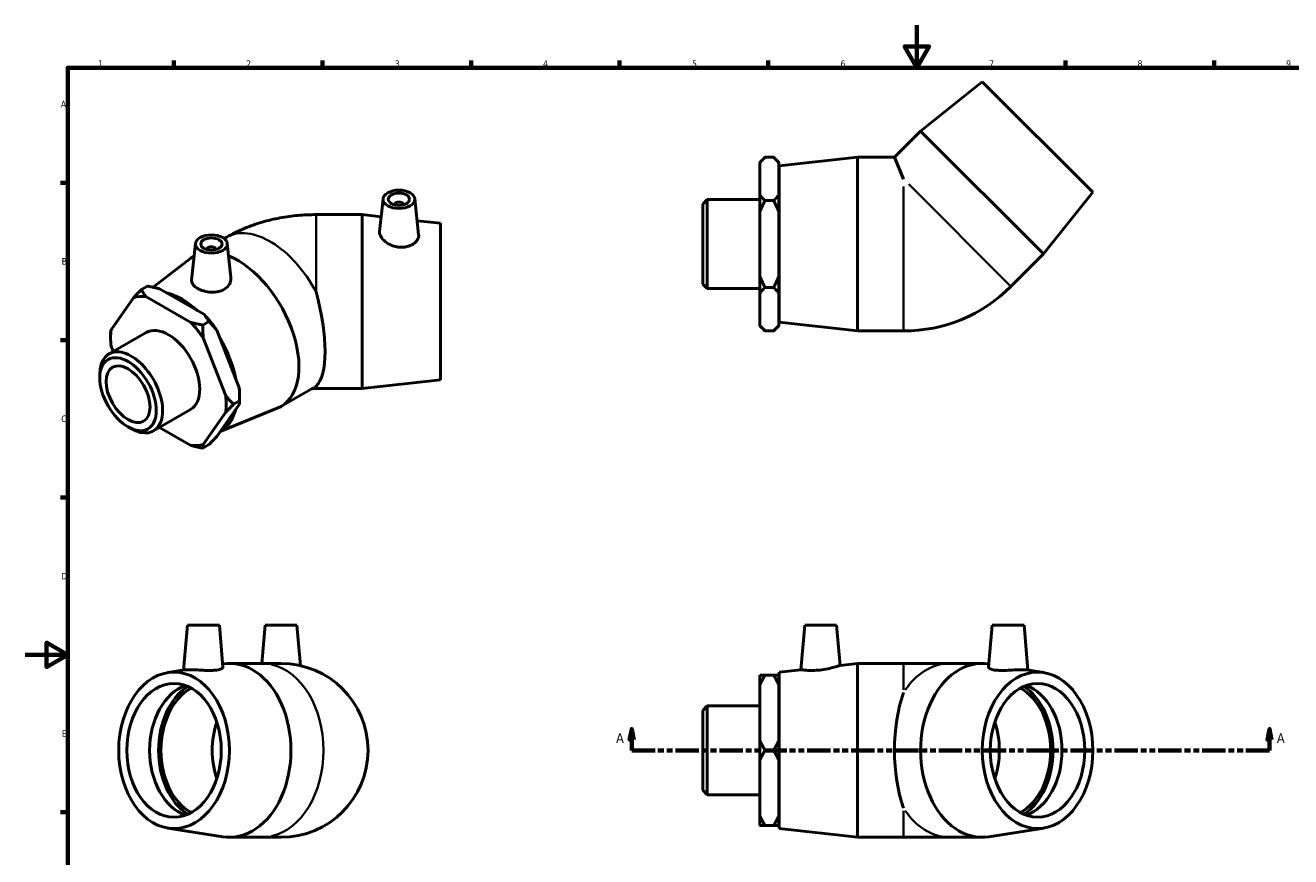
# Model space of a CAD drawing. Header units: millimetres. Extents: x 0 to 899, y -175 to 594.
# Tile 2 of 3: x 0 to 597, y 202 to 594. Entities that reach past the tile are written whole.
import ezdxf

# ---------------------------------------------------------------- set-up
doc = ezdxf.new("R2010")
doc.units = ezdxf.units.MM
doc.linetypes.add('DOUBLE_DASH_CHAIN', pattern=[1.2403, 0.6614, -0.0827, 0.1654, -0.0827, 0.1654, -0.0827])
for name, color, linetype, lineweight in [('Border (ANSI)', 7, 'Continuous', 70), ('Section Line (ANSI)', 7, 'DOUBLE_DASH_CHAIN', 70), ('Visible (ANSI)', 7, 'Continuous', 50), ('Visible Narrow (ANSI)', 7, 'Continuous', 35)]:
    doc.layers.add(name, color=color, linetype=linetype, lineweight=lineweight)
doc.styles.add('Label Text (ANSI)', font='tahoma.ttf')
doc.styles.add('Note Text (ANSI)', font='tahoma.ttf')

# ---------------------------------------------------------------- blocks, each defined once
blk = doc.blocks.new('Borders Default Border')
at = {"layer": 'Border (ANSI)'}
for p, q in [((70.08, 574), (70.08, 577.45)), ((140.17, 574), (140.17, 577.45)), ((210.25, 574), (210.25, 577.45)), ((280.33, 574), (280.33, 577.45)), ((350.42, 574), (350.42, 577.45)), ((490.58, 574), (490.58, 577.45)), ((560.67, 574), (560.67, 577.45)), ((20, 519.75), (16.55, 519.75)), ((20, 445.5), (16.55, 445.5)), ((20, 371.25), (16.55, 371.25)), ((20, 222.75), (16.55, 222.75))]:
    blk.add_line(p, q, dxfattribs=at)
at = {"layer": 'Border (ANSI)', "flags": 128}
for points in [[(420.5, 594), (420.5, 574), (414.73, 584), (426.27, 584), (420.5, 574)], [(20, 20), (20, 574), (821, 574), (821, 20), (20, 20)], [(0, 297), (20, 297), (10, 302.77), (10, 291.23), (20, 297)]]:
    blk.add_lwpolyline(points, dxfattribs=at)
at = {"layer": 'Border (ANSI)', "color": 230, "true_color": 0xff0080, "char_height": 3.05, "attachment_point": 7, "style": 'Note Text (ANSI)'}
for s, insert in [('1', (34.35, 574.4)), ('2', (104.2, 574.4)), ('3', (174.26, 574.34)), ('4', (244.23, 574.4)), ('5', (314.48, 574.34)), ('6', (384.49, 574.34)), ('7', (454.6, 574.4)), ('8', (524.63, 574.33)), ('9', (594.7, 574.34)), ('A', (16.78, 555.35)), ('B', (17.15, 481.1)), ('C', (16.95, 406.8)), ('D', (16.96, 332.6)), ('E', (17.21, 258.35))]:
    blk.add_mtext(s, dxfattribs=dict(at, insert=insert))
blk = doc.blocks.new('2dTransSection0')
at = {"layer": 'Section Line (ANSI)', "linetype": 'Continuous'}
for p, q in [((286, 261.93), (285, 256.93)), ((285, 256.93), (287, 256.93)), ((286, 256.93), (286, 261.93)), ((287, 256.93), (286, 261.93)), ((286, 251.93), (286, 256.93)), ((586.85, 261.93), (585.85, 256.93)), ((585.85, 256.93), (587.85, 256.93)), ((586.85, 256.93), (586.85, 261.93)), ((587.85, 256.93), (586.85, 261.93)), ((586.85, 251.93), (586.85, 256.93)), ((286, 251.93), (297.1, 251.93)), ((575.76, 251.93), (586.85, 251.93))]:
    blk.add_line(p, q, dxfattribs=at)
at = {"layer": 'Section Line (ANSI)', "linetype": 'DOUBLE_DASH_CHAIN', "ltscale": 16.686979}
blk.add_line((286, 251.93), (586.85, 251.93), dxfattribs=at)
at = {"layer": 'Section Line (ANSI)', "linetype": 'Continuous', "flags": 128}
for points in [[(287, 256.93), (286, 261.93), (285, 256.93), (287, 256.93)], [(587.85, 256.93), (586.85, 261.93), (585.85, 256.93), (587.85, 256.93)]]:
    blk.add_lwpolyline(points, dxfattribs=at)
at = {"layer": 'Section Line (ANSI)'}
for points in [[(287, 256.93), (286, 261.93), (285, 256.93), (287, 256.93)], [(587.85, 256.93), (586.85, 261.93), (585.85, 256.93), (587.85, 256.93)]]:
    blk.add_solid(points, dxfattribs=at)
at = {"layer": 'Section Line (ANSI)', "char_height": 4.57, "attachment_point": 7, "style": 'Label Text (ANSI)'}
for insert in [(278.64, 255.43), (590.32, 255.43)]:
    blk.add_mtext('A', dxfattribs=dict(at, insert=insert))

msp = doc.modelspace()

# ---------------------------------------------------------------- linework, layer by layer
at = {"layer": 'Visible (ANSI)'}
for p, q in [((451.347, 567.384), (422.285, 544.12)), ((451.347, 567.384), (503.531, 515.2)), ((422.285, 544.12), (409.96, 531.796)), ((422.285, 544.12), (480.267, 486.138)), ((346.431, 529.336), (348.891, 531.796)), ((352.971, 531.796), (348.891, 531.796)), ((355.431, 529.336), (352.971, 531.796)), ((355.531, 527.696), (392.531, 531.796)), ((392.531, 449.796), (392.531, 531.796)), ((392.531, 531.796), (409.96, 531.796)), ((409.96, 531.796), (414.241, 521.461)), ((346.431, 529.039), (346.431, 529.336)), ((346.431, 514.053), (346.431, 529.039)), ((355.431, 529.336), (355.431, 529.039)), ((355.431, 529.039), (355.431, 514.053)), ((355.531, 453.896), (355.531, 527.696)), ((355.431, 522.296), (355.531, 522.296)), ((346.431, 505.782), (346.431, 514.053)), ((355.431, 514.053), (355.431, 505.782)), ((503.531, 515.2), (480.267, 486.138)), ((168.731, 512.182), (167.079, 496.774)), ((174.216, 509.463), (174.216, 509.277)), ((178.216, 509.463), (178.216, 509.277)), ((183.702, 512.182), (185.533, 495.108)), ((319.531, 509.656), (321.627, 511.751)), ((319.531, 471.937), (319.531, 509.656)), ((321.627, 511.751), (321.627, 469.841)), ((321.627, 511.751), (346.431, 511.751)), ((352.971, 511.296), (348.891, 511.296)), ((158.828, 504.68), (137.118, 504.68)), ((158.828, 504.68), (158.828, 422.68)), ((167.82, 503.684), (158.828, 504.68)), ((195.828, 500.58), (184.815, 501.801)), ((346.431, 475.81), (346.431, 505.782)), ((355.431, 505.782), (355.431, 475.81)), ((195.828, 500.58), (195.828, 426.78)), ((80.303, 491.089), (78.446, 473.774)), ((93.832, 493.38), (94.975, 494.038)), ((95.274, 491.089), (96.988, 475.1)), ((60.26, 470.395), (78.074, 484.16)), ((79.623, 485.198), (79.674, 485.227)), ((85.788, 488.37), (85.788, 488.184)), ((89.788, 488.37), (89.788, 488.184)), ((480.267, 486.138), (464.916, 470.786)), ((319.531, 471.937), (321.627, 469.841)), ((346.431, 467.539), (346.431, 475.81)), ((355.431, 475.81), (355.431, 467.539)), ((54.73, 469.274), (57.615, 470.936)), ((78.083, 453.823), (56.889, 466.027)), ((63.253, 469.692), (84.447, 457.487)), ((321.627, 469.841), (346.431, 469.841)), ((346.431, 452.553), (346.431, 467.539)), ((352.971, 470.296), (348.891, 470.296)), ((355.431, 467.539), (355.431, 452.553)), ((51.041, 465.491), (40.444, 450.373)), ((83.721, 452.579), (86.606, 454.241)), ((355.431, 459.296), (355.531, 459.296)), ((355.531, 453.896), (392.531, 449.796)), ((39.489, 438.955), (57.029, 449.056)), ((40.234, 446.59), (40.234, 448.593)), ((90.295, 450.216), (100.892, 422.893)), ((346.431, 452.256), (346.431, 452.553)), ((346.431, 452.256), (348.891, 449.796)), ((352.971, 449.796), (348.891, 449.796)), ((355.431, 452.256), (352.971, 449.796)), ((355.431, 452.553), (355.431, 452.256)), ((392.531, 449.796), (414.241, 449.796)), ((40.444, 442.565), (41.414, 440.064)), ((94.528, 419.228), (83.931, 446.551)), ((35.129, 427.622), (35.129, 429.329)), ((195.828, 426.78), (158.828, 422.68)), ((101.102, 418.868), (101.102, 416.864)), ((120.544, 414.138), (135.895, 422.978)), ((158.828, 422.68), (137.118, 422.68)), ((60.404, 402.637), (77.943, 412.737)), ((100.892, 415.085), (90.295, 399.966)), ((91.968, 402.353), (118.868, 413.319)), ((101.102, 416.864), (98.217, 415.203)), ((83.931, 396.301), (94.528, 411.42)), ((48.413, 404.554), (49.889, 403.697)), ((63.277, 404.291), (78.083, 395.765)), ((86.606, 396.183), (83.721, 394.522)), ((76.517, 310.927), (74.665, 289.768)), ((76.517, 310.927), (91.517, 310.927)), ((91.517, 310.927), (93.244, 291.185)), ((113.145, 310.927), (111.57, 292.927)), ((113.145, 310.927), (128.145, 310.927)), ((128.145, 310.927), (129.81, 291.89)), ((367.643, 310.927), (365.809, 289.966)), ((367.643, 310.927), (382.643, 310.927)), ((382.643, 310.927), (384.298, 292.015)), ((456.071, 310.927), (454.344, 291.185)), ((456.071, 310.927), (471.071, 310.927)), ((471.071, 310.927), (472.922, 289.768)), ((96.312, 292.927), (111.663, 292.927)), ((120.645, 292.927), (111.663, 292.927)), ((384.298, 292.015), (392.531, 292.927)), ((392.531, 210.927), (392.531, 292.927)), ((392.531, 292.927), (414.241, 292.927)), ((435.925, 292.927), (414.241, 292.927)), ((451.276, 292.927), (435.925, 292.927)), ((67.258, 288.6), (75.134, 289.842)), ((346.431, 282.659), (346.431, 287.434)), ((348.891, 287.434), (352.971, 287.434)), ((355.431, 287.434), (355.431, 282.659)), ((355.531, 288.827), (365.809, 289.966)), ((355.531, 215.027), (355.531, 288.827)), ((480.33, 288.6), (472.453, 289.842)), ((346.431, 256.703), (346.431, 282.659)), ((355.431, 283.427), (355.531, 283.427)), ((355.431, 282.659), (355.431, 256.703)), ((319.531, 270.787), (321.627, 272.882)), ((319.531, 233.068), (319.531, 270.787)), ((321.627, 272.882), (321.627, 230.972)), ((321.627, 272.882), (346.431, 272.882)), ((346.431, 247.152), (346.431, 256.703)), ((355.431, 256.703), (355.431, 247.152)), ((352.971, 251.927), (348.891, 251.927)), ((346.431, 221.196), (346.431, 247.152)), ((355.431, 247.152), (355.431, 221.196)), ((319.531, 233.068), (321.627, 230.972)), ((321.627, 230.972), (346.431, 230.972)), ((346.431, 216.42), (346.431, 221.196)), ((355.431, 221.196), (355.431, 216.42)), ((67.258, 215.255), (93.099, 211.18)), ((352.971, 216.42), (348.891, 216.42)), ((355.431, 220.427), (355.531, 220.427)), ((355.531, 215.027), (392.531, 210.927)), ((480.33, 215.255), (454.489, 211.18)), ((96.312, 210.927), (111.663, 210.927)), ((111.663, 210.927), (120.645, 210.927)), ((392.531, 210.927), (414.241, 210.927)), ((414.241, 210.927), (435.925, 210.927)), ((451.276, 210.927), (435.925, 210.927))]:
    msp.add_line(p, q, dxfattribs=at)
for centre, radius, end in [((414.241, 521.461), 71.665, 315), ((120.645, 251.927), 41, 90)]:
    msp.add_arc(centre, radius, 270, end, dxfattribs=at)
for centre, major_axis, ratio in [((176.216, 511.916), (7.5, 0), 0.5758617), ((176.216, 511.916), (5, 0), 0.5758617), ((87.788, 490.823), (7.5, 0), 0.5758617), ((87.788, 490.823), (5, 0), 0.5758617), ((48.465, 419.943), (9.411, -16.343), 0.5780931), ((48.465, 419.943), (7.32, -12.711), 0.5780931), ((70.149, 251.927), (0, -36.9), 0.7071068), ((477.439, 251.927), (0, -36.9), 0.7071068), ((70.149, 251.927), (0, -31.5), 0.7071068), ((477.439, 251.927), (0, -31.5), 0.7071068)]:
    msp.add_ellipse(centre, major_axis=major_axis, ratio=ratio, dxfattribs=at)
for centre, major_axis, ratio, start_param, end_param in [((176.216, 509.463), (-2, 0), 0.5758617, 2.9729035, 6.4518745), ((87.788, 488.37), (-2, 0), 0.5758617, 2.9729035, 6.4518745), ((100.084, 449.668), (-20.46, 35.53), 0.5780931, 6.2807137, 6.3617726), ((100.084, 449.668), (20.46, -35.53), 0.5780931, 6.204598, 8.7861016), ((67.486, 430.896), (-19.233, 33.398), 0.5780931, 5.8990973, 6.1475419), ((73.921, 434.602), (18.414, -31.977), 0.5780931, 2.0727345, 2.6435219), ((124.416, 463.68), (10.922, -40.852), 0.3183383, 0.1463769, 1.5980935), ((67.486, 430.896), (19.233, -33.398), 0.5780931, 1.7103071, 1.9587517), ((73.85, 434.561), (-19.233, 33.398), 0.5780931, 4.8518998, 5.1003444), ((67.486, 430.896), (-19.233, 33.398), 0.5780931, 0.6631096, 0.9115542), ((67.486, 430.896), (-10.457, 18.159), 0.5780931, 3.1415927, 6.2831853), ((73.921, 434.602), (18.414, -31.977), 0.5780931, 1.0220162, 1.5998451), ((49.947, 420.796), (10.457, -18.159), 0.5780931, 5.4958534, 10.2121098), ((67.486, 430.896), (19.233, -33.398), 0.5780931, 0.6631096, 0.9115542), ((73.85, 434.561), (-19.233, 33.398), 0.5780931, 3.9289245, 4.0531468), ((73.921, 434.602), (18.414, -31.977), 0.5780931, 6.2676352, 6.8262016), ((67.486, 430.896), (19.233, -33.398), 0.5780931, 5.8990973, 6.1475419), ((96.312, 251.927), (0, 41), 0.7071068, 3.0305538, 6.3937377), ((451.276, 251.927), (0, -41), 0.7071068, 3.0310403, 6.3942242), ((80.897, 251.927), (0, -31.5), 0.7071068, 3.3852668, 6.0395112), ((86.271, 251.927), (0, 33.115), 0.7071068, 0.4261568, 2.7154358), ((86.271, 251.927), (0, -31.5), 0.7071068, 3.511903, 5.912875), ((461.317, 251.927), (0, 31.5), 0.7071068, 3.511903, 5.912875), ((461.317, 251.927), (0, -33.115), 0.7071068, 0.4261568, 2.7154358), ((466.691, 251.927), (0, 31.5), 0.7071068, 3.3852668, 6.0395112), ((426.943, 251.927), (0, -41), 0.4142136, 3.9865307, 5.4382473), ((110.454, 251.927), (0, 31.5), 0.7071068, 1.1308204, 2.0107723), ((437.134, 251.927), (0, -31.5), 0.7071068, 1.1308204, 2.0107723)]:
    msp.add_ellipse(centre, major_axis=major_axis, ratio=ratio, start_param=start_param, end_param=end_param, dxfattribs=at)
for points in [[(346.431, 529.039), (347.47, 530.375), (348.891, 531.796)], [(352.971, 531.796), (354.392, 530.375), (355.431, 529.039)], [(348.891, 511.296), (347.47, 512.717), (346.431, 514.053)], [(355.431, 514.053), (354.392, 512.717), (352.971, 511.296)], [(346.431, 505.782), (347.47, 508.454), (348.891, 511.296)], [(352.971, 511.296), (354.392, 508.454), (355.431, 505.782)], [(348.891, 470.296), (347.47, 473.138), (346.431, 475.81)], [(355.431, 475.81), (354.392, 473.138), (352.971, 470.296)], [(54.73, 469.274), (52.72, 467.262), (51.041, 465.491)], [(56.889, 466.027), (55.735, 467.538), (54.73, 469.274)], [(57.615, 470.936), (60.629, 470.357), (63.253, 469.692)], [(346.431, 467.539), (347.47, 468.875), (348.891, 470.296)], [(352.971, 470.296), (354.392, 468.875), (355.431, 467.539)], [(83.721, 452.579), (80.706, 453.158), (78.083, 453.823)], [(84.447, 457.487), (85.601, 455.977), (86.606, 454.241)], [(86.606, 454.241), (88.616, 452.228), (90.295, 450.216)], [(40.444, 450.373), (40.234, 449.448), (40.234, 448.593)], [(83.931, 446.551), (83.721, 449.409), (83.721, 452.579)], [(348.891, 449.796), (347.47, 451.217), (346.431, 452.553)], [(355.431, 452.553), (354.392, 451.217), (352.971, 449.796)], [(98.217, 415.203), (96.207, 417.215), (94.528, 419.228)], [(100.892, 422.893), (101.102, 420.034), (101.102, 416.864)], [(94.528, 411.42), (96.207, 413.191), (98.217, 415.203)], [(101.102, 416.864), (101.102, 416.009), (100.892, 415.085)], [(90.295, 399.966), (88.616, 398.196), (86.606, 396.183)], [(78.083, 395.765), (80.706, 395.1), (83.721, 394.522)], [(83.721, 394.522), (83.721, 395.377), (83.931, 396.301)], [(348.891, 287.434), (347.47, 287.434), (346.431, 287.434)], [(346.431, 282.659), (347.47, 284.973), (348.891, 287.434)], [(355.431, 287.434), (354.392, 287.434), (352.971, 287.434)], [(352.971, 287.434), (354.392, 284.973), (355.431, 282.659)], [(348.891, 251.927), (347.47, 254.389), (346.431, 256.703)], [(355.431, 256.703), (354.392, 254.389), (352.971, 251.927)], [(346.431, 247.152), (347.47, 249.466), (348.891, 251.927)], [(352.971, 251.927), (354.392, 249.466), (355.431, 247.152)], [(348.891, 216.42), (347.47, 218.882), (346.431, 221.196)], [(355.431, 221.196), (354.392, 218.882), (352.971, 216.42)], [(346.431, 216.42), (347.47, 216.42), (348.891, 216.42)], [(352.971, 216.42), (354.392, 216.42), (355.431, 216.42)]]:
    msp.add_rational_spline(points, [1, 1.00241153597, 1], degree=2, dxfattribs=at)
for points, knots in [([(94.975, 494.038), (97.719, 495.619), (100.487, 496.967), (106.051, 499.295), (108.847, 500.274), (114.46, 501.921), (117.277, 502.588), (122.927, 503.645), (125.76, 504.035), (131.435, 504.552), (134.277, 504.68), (137.118, 504.68)], [4.71238898, 4.71238898, 4.71238898, 4.71238898, 4.86946861, 4.86946861, 5.02654825, 5.02654825, 5.18362788, 5.18362788, 5.34070751, 5.34070751, 5.49778714, 5.49778714, 5.49778714, 5.49778714]), ([(185.532, 495.108), (185.544, 494.998), (185.55, 494.888), (185.55, 494.116), (185.327, 493.381), (184.415, 491.984), (183.726, 491.325), (182.134, 490.287), (181.124, 489.838), (178.902, 489.296), (177.69, 489.206), (175.345, 489.377), (174.065, 489.669), (171.718, 490.604), (170.651, 491.244), (168.982, 492.589), (168.261, 493.38), (167.301, 494.971), (167.062, 495.768), (167.062, 496.561), (167.068, 496.668), (167.079, 496.774)], [1.3208822, 1.3208822, 1.3208822, 1.3208822, 1.3778386, 1.3778386, 1.7233151, 1.7233151, 2.0687916, 2.0687916, 2.4122344, 2.4122344, 2.7556773, 2.7556773, 3.1200598, 3.1200598, 3.4844424, 3.4844424, 3.8416934, 3.8416934, 4.1989444, 4.1989444, 4.2548877, 4.2548877, 4.2548877, 4.2548877]), ([(94.155, 469.635), (93.329, 469.084), (92.29, 468.636), (90.023, 468.107), (88.797, 468.024), (86.504, 468.135), (85.281, 468.338), (83.03, 468.98), (82.003, 469.417), (80.374, 470.354), (79.662, 470.919), (78.702, 472.126), (78.453, 472.771), (78.428, 473.516), (78.433, 473.644), (78.447, 473.774)], [0, 0, 0, 0, 0.3434429, 0.3434429, 0.6868857, 0.6868857, 1.0323622, 1.0323622, 1.3778386, 1.3778386, 1.7233151, 1.7233151, 2.0687916, 2.0687916, 2.1391111, 2.1391111, 2.1391111, 2.1391111]), ([(96.987, 475.1), (97.007, 474.919), (97.017, 474.739), (97.016, 473.68), (96.774, 472.728), (95.782, 470.996), (95.032, 470.219), (94.155, 469.635)], [4.83956616, 4.83956616, 4.83956616, 4.83956616, 4.91344643, 4.91344643, 5.27782897, 5.27782897, 5.6422115, 5.6422115, 5.6422115, 5.6422115]), ([(135.044, 422.488), (135.053, 422.49), (135.062, 422.492), (135.215, 422.523), (135.397, 422.555), (135.789, 422.608), (135.995, 422.63), (136.414, 422.662), (136.627, 422.672), (136.934, 422.679), (137.026, 422.68), (137.118, 422.68)], [-1.13375547, -1.13375547, -1.13375547, -1.13375547, -1.12654332, -1.12654332, -1.01575075, -1.01575075, -0.9167889, -0.9167889, -0.8246063, -0.8246063, -0.78539816, -0.78539816, -0.78539816, -0.78539816]), ([(90.383, 289.83), (89.558, 289.707), (88.518, 289.635), (86.252, 289.605), (85.025, 289.645), (82.732, 289.751), (81.509, 289.825), (79.258, 289.933), (78.231, 289.966), (76.602, 289.966), (75.891, 289.933), (75.308, 289.867), (75.217, 289.855), (75.135, 289.842)], [0, 0, 0, 0, 0.3434429, 0.3434429, 0.6868857, 0.6868857, 1.0323622, 1.0323622, 1.3778386, 1.3778386, 1.7233151, 1.7233151, 1.7967913, 1.7967913, 1.7967913, 1.7967913]), ([(93.244, 291.185), (93.245, 291.174), (93.245, 291.163), (93.245, 290.915), (93.002, 290.642), (92.01, 290.162), (91.26, 289.959), (90.383, 289.83)], [4.896601, 4.896601, 4.896601, 4.896601, 4.91344643, 4.91344643, 5.27782897, 5.27782897, 5.6422115, 5.6422115, 5.6422115, 5.6422115]), ([(374.808, 289.83), (373.67, 289.707), (372.457, 289.635), (370.235, 289.605), (369.226, 289.645), (367.634, 289.751), (366.945, 289.825), (366.033, 289.933), (365.809, 289.966), (365.809, 289.966)], [0, 0, 0, 0, 0.3434429, 0.3434429, 0.6868857, 0.6868857, 1.0323622, 1.0323622, 1.3778386, 1.3778386, 1.3778386, 1.3778386]), ([(384.298, 292.015), (384.298, 292.015), (384.058, 291.93), (383.098, 291.614), (382.378, 291.385), (380.709, 290.915), (379.642, 290.642), (377.295, 290.162), (376.015, 289.959), (374.808, 289.83)], [4.1989444, 4.1989444, 4.1989444, 4.1989444, 4.5561954, 4.5561954, 4.9134464, 4.9134464, 5.277829, 5.277829, 5.6422115, 5.6422115, 5.6422115, 5.6422115]), ([(472.452, 289.842), (472.371, 289.855), (472.279, 289.867), (471.697, 289.933), (470.986, 289.966), (469.357, 289.966), (468.329, 289.933), (466.079, 289.825), (464.856, 289.751), (462.562, 289.645), (461.336, 289.605), (459.07, 289.635), (458.03, 289.707), (456.328, 289.959), (455.578, 290.162), (454.586, 290.642), (454.343, 290.915), (454.343, 291.163), (454.343, 291.174), (454.344, 291.185)], [0.958886, 0.958886, 0.958886, 0.958886, 1.0323622, 1.0323622, 1.3778386, 1.3778386, 1.7233151, 1.7233151, 2.0687916, 2.0687916, 2.4122344, 2.4122344, 2.7556773, 2.7556773, 3.1200598, 3.1200598, 3.4844424, 3.4844424, 3.5012878, 3.5012878, 3.5012878, 3.5012878])]:
    msp.add_open_spline(points, degree=3, knots=knots, dxfattribs=at)
at = {"layer": 'Visible Narrow (ANSI)'}
for p, q in [((414.241, 450.095), (414.241, 517.959)), ((416.718, 518.985), (464.705, 470.998)), ((137.118, 504.68), (137.118, 468.271)), ((137.118, 423.772), (137.118, 422.68)), ((414.241, 280.413), (414.241, 292.891)), ((414.241, 210.964), (414.241, 223.442))]:
    msp.add_line(p, q, dxfattribs=at)
for centre, major_axis, ratio, start_param, end_param in [((115.435, 458.508), (-20.46, 35.53), 0.5780931, 4.6547828, 6.2831853), ((115.435, 458.508), (20.46, -35.53), 0.5780931, 0, 0.0614736), ((435.925, 251.927), (0, 41), 0.7071068, 0.0422469, 0.8026911), ((111.663, 251.927), (0, 41), 0.7071068, 3.2986723, 6.1261057), ((435.925, 251.927), (0, -41), 0.7071068, 5.4804942, 6.2409384)]:
    msp.add_ellipse(centre, major_axis=major_axis, ratio=ratio, start_param=start_param, end_param=end_param, dxfattribs=at)

# ---------------------------------------------------------------- block references
msp.add_blockref('Borders Default Border', (0, 0))
at = {"layer": 'Section Line (ANSI)'}
msp.add_blockref('2dTransSection0', (0, 0), dxfattribs=at)

doc.saveas('drawing.dxf')
